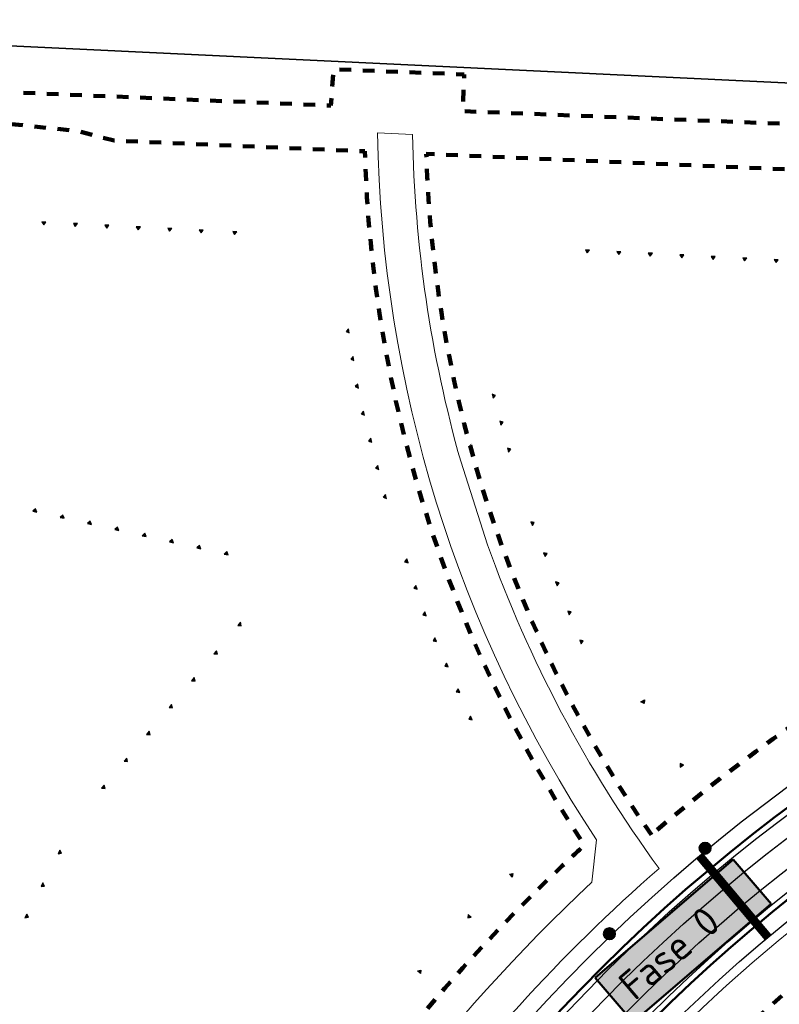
# Model space of a CAD drawing. Extents: x 168028 to 170416, y 448671 to 449636.
# Tile 21 of 32: x 168404 to 168534, y 449428 to 449597. Entities that reach past the tile are written whole.
import ezdxf
from ezdxf.lldxf.tags import DXFTag

# ---------------------------------------------------------------- set-up
doc = ezdxf.new("R2010")
doc.units = 0
doc.linetypes.add('XX-FASEGRENS', pattern=[4, 2, -2])
doc.layers.get('0').update_dxf_attribs({"lineweight": 0})
for name, color, linetype, lineweight, true_color in [('B-OI-RI-DRUK-G', 6, 'RI-PERS', 18, 0xff00ff), ('N-GV-GR-BOOM_KNELPUNT-G', 7, 'Continuous', 35, 0xff8000), ('N-OI-KL-ZINKER-G', 7, 'Continuous', 35, 0xffca80), ('RD_ROUTE', 6, 'RI-PERS', 35, 0xff00ff), ('X-XX-AL-FASEGRENS-G', 7, 'XX-FASEGRENS', 100, 0x0d33f2)]:
    doc.layers.add(name, color=color, linetype=linetype, lineweight=lineweight, true_color=true_color)
for name, color, linetype, lineweight in [('N-CO-GC-DAMWAND-G', 60, 'OB-BESCHOEIING', 50), ('N-RO-OG-TOPOGRAFIE_BEBOUWING_ENTREE-S', 7, 'Continuous', 25), ('N-WA-GW-GRONDWERKLIJN-G', 90, 'Continuous', 25), ('N-WE-VH-KANTVERHARDING-G', 210, 'Continuous', 18), ('X-XX-AL-FASE-T50', 130, 'Continuous', 50)]:
    doc.layers.add(name, color=color, linetype=linetype, lineweight=lineweight)
doc.styles.add('NLCS-ISO-ANNOTATIEF-T50', font='NLCS-ISO.ttf', dxfattribs={"height": 5})
doc.styles.get("Standard").update_dxf_attribs({"font": 'iso.shx'})
doc.linetypes.add('OB-BESCHOEIING', pattern='A,30,-5,[1,NLCS.SHX,S=1,R=0,X=0,Y=0],-5', length=40)
tags = doc.linetypes.add('RI-PERS', pattern='A,7,-2,["P",Standard,S=1.8,R=0,X=-0.5,Y=-0.9],-2,7,-2,[102,NLCS.SHX,S=1,R=180,X=0,Y=0],-2', length=22).pattern_tags.tags
tags[6] = DXFTag(74, 10)

# ---------------------------------------------------------------- blocks, each defined once
blk = doc.blocks.new('*U194')
blk.add_hatch(color=256).paths.add_polyline_path([(-0.5, -2.65), (-0.5, -3.35), (0, -3)])
blk.add_lwpolyline([(-0.5, -2.65), (-0.5, -3.35), (0, -3)], close=True)
blk = doc.blocks.new('*U192')
blk.add_hatch(color=256).paths.add_polyline_path([(-0.5, 2.65), (-0.5, 3.35), (0, 3)])
blk.add_lwpolyline([(-0.5, 2.65), (-0.5, 3.35), (0, 3)], close=True)
blk = doc.blocks.new('B-RIOLERING_AANGELEVERD GEMEENTE')
at = {"layer": 'RD_ROUTE', "flags": 128}
blk.add_lwpolyline([(168631.746, 449568.674), (168628.826, 449569.027), (168614.046, 449582.325), (168308.932, 449596.882)], dxfattribs=at)

msp = doc.modelspace()

# ---------------------------------------------------------------- hatches: boundary and pattern name
at = {"layer": 'N-GV-GR-BOOM_KNELPUNT-G'}
h = msp.add_hatch(color=256, dxfattribs=at)
h.dxf.hatch_style = 1
edge = h.paths.add_edge_path()
edge.add_arc((168521.458, 449454.962), 1, 0, 360)
h = msp.add_hatch(color=256, dxfattribs=at)
h.dxf.hatch_style = 1
edge = h.paths.add_edge_path()
edge.add_arc((168505.056, 449440.305), 1, 0, 360)

# ---------------------------------------------------------------- linework, layer by layer
at = {"layer": 'N-CO-GC-DAMWAND-G', "flags": 128}
for points in [[(168442.174, 449344.807, -0.2758719), (168688.366, 449519.308)], [(168453.655, 449339.862, -0.2741391), (168687.648, 449506.708)]]:
    msp.add_lwpolyline(points, format="xyb", dxfattribs=at)
at = {"layer": 'N-GV-GR-BOOM_KNELPUNT-G'}
for centre in [(168521.458, 449454.962), (168505.056, 449440.305)]:
    msp.add_circle(centre, 1, dxfattribs=at)
at = {"layer": 'N-OI-KL-ZINKER-G', "const_width": 1.5, "flags": 128}
msp.add_lwpolyline([(168520.498, 449453.64), (168532.213, 449439.712)], dxfattribs=at)
at = {"layer": 'N-WA-GW-GRONDWERKLIJN-G', "flags": 128}
for points in [[(168438.723, 449344.028, -0.2800346), (168690.623, 449522.333)], [(168443.666, 449345.7, -0.2731449), (168686.894, 449518.185)], [(168447.751, 449347.082, -0.2673216), (168683.803, 449514.745, -0.2673216)], [(168451.6, 449345.4, -0.2666667), (168683.584, 449510.505, -0.2666667)], [(168453.312, 449341.549, -0.271589), (168686.288, 449507.594)], [(168455.424, 449336.794, -0.2778285), (168689.616, 449504.009)]]:
    msp.add_lwpolyline(points, format="xyb", dxfattribs=at)
at = {"layer": 'N-WE-VH-KANTVERHARDING-G', "flags": 128}
for points in [[(168408.689, 449180.821, -0.0824661), (168410.355, 449281.072, -0.0202213), (168415.793, 449305.21, -0.0549578), (168440.162, 449367.697, -0.0841572), (168502.034, 449449.157), (168502.86, 449456.379, -0.1436212), (168465.315, 449577.505)], [(168471.321, 449577.232, 0.064803), (168479.576, 449521.231), (168484.151, 449506.949, 0.0719111), (168513.562, 449451.513, 0.1121149), (168435.535, 449343.956), (168438.418, 449337.381), (168450.012, 449333.165), (168456.636, 449336.07, -0.1078754), (168523.697, 449430.104, -0.1131659), (168631.166, 449491.426, -0.0407364), (168637.141, 449423.792), (168636.746, 449422.873, -0.0529784), (168627.83, 449335.209, 0.0550023), (168567.963, 449324.863, 0.0117086), (168555.589, 449320.975, -0.1011871), (168446.279, 449307.11)]]:
    msp.add_lwpolyline(points, format="xyb", dxfattribs=at)
msp.add_lwpolyline([(168465.315, 449577.505), (168471.321, 449577.232)], dxfattribs=at)
at = {"layer": 'X-XX-AL-FASEGRENS-G', "flags": 128}
msp.add_lwpolyline([(168305.364, 448776.657, -0.0264161), (168313.862, 448832.674, 0.4993136), (168313.861, 448832.675, 0.0168903), (168287.5, 448829.711, 0.0020711), (168287.919, 448826.297), (168270.411, 448825.335), (168270.082, 448831.326), (168281.205, 448831.937, -0.0064762), (168280.136, 448842.795, -0.1019899), (168450.928, 448834.955, 0.0537532), (168462.076, 448920.461, 0.0112173), (168462.072, 448938.505, 0.0492565), (168452.526, 449016.978, 0.0127235), (168447.562, 449036.834, 0.0303567), (168423.45, 449106.983, -0.0612254), (168403.214, 449180.248, -0.2437818), (168496.415, 449451.414, -0.0059834), (168500.732, 449455.432, 0.0265293), (168500.305, 449456.165, -0.1387697), (168463.14, 449574.342), (168420.204, 449576.187), (168413.795, 449577.83), (168374.35, 449581.95), (168348.51, 449582.95), (168319.591, 449584.069), (168301.202, 449583.856), (168287.552, 449585.915), (168286.307, 449586.028), (168280.429, 449586.265), (168280.749, 449589.77), (168324.681, 449587.644), (168348.661, 449586.667), (168363.649, 449586.056), (168378.637, 449585.445), (168457.334, 449582.176), (168457.766, 449588.387), (168480.158, 449587.509), (168479.911, 449581.212), (168607.31, 449576.22), (168607.444, 449581.185), (168625.545, 449580.352), (168625.315, 449575.356), (168695.816, 449572.111), (168695.724, 449568.535), (168695.392, 449562.606), (168676.568, 449227.174), (168665.298, 449021.674), (168664.252, 449001.887), (168664.291, 448984.781), (168666.159, 448951.552), (168669.931, 448931.076), (168675.698, 448910.662), (168681.684, 448894.271), (168689.941, 448876.057), (168714.338, 448831.102), (168728.219, 448787.516), (168732.245, 448760.066), (168733.122, 448750.601), (168732.786, 448737.253), (168735.071, 448735.844), (168735.236, 448735.313), (168741.261, 448731.852), (168741.393, 448731.251), (168741.621, 448730.568), (168742.04, 448729.789), (168742.674, 448728.888), (168743.139, 448728.417), (168742.832, 448720.298), (168742.01, 448719.285), (168741.155, 448717.73), (168740.509, 448692.888), (168734.966, 448692.888), (168735.224, 448710.412), (168735.244, 448716.122, 0.2163546), (168733.852, 448719.389, 0.0651182), (168728.265, 448723.309), (168726.927, 448729.38), (168724.68, 448732.931), (168482.729, 448758.18), (168480.703, 448738.631), (168470.223, 448739.411), (168470.461, 448744.858), (168471.703, 448759.33), (168319.48, 448775.144), (168316.971, 448750.602), (168311.005, 448751.129), (168313.561, 448775.775)], format="xyb", close=True, dxfattribs=at)
for points in [[(168512.237, 449457.251, -0.1444635), (168473.654, 449573.89), (168607.359, 449568.145), (168692.982, 449563.88), (168691.11, 449530.485)], [(168691.11, 449530.485, 0.0496367), (168631.485, 449520.518), (168633.291, 449555.439), (168628.747, 449555.674), (168628.062, 449542.432), (168614.006, 449543.159), (168610.442, 449542.064, -0.0162946), (168617.497, 449516.364, 0.0998663), (168512.237, 449457.251)], [(168485.017, 449057.468, 0.0280138), (168462.731, 449121.389, -0.5128273), (168691.594, 449494.932, -0.5128273)]]:
    msp.add_lwpolyline(points, format="xyb", dxfattribs=at)

# ---------------------------------------------------------------- block references
at = {"layer": 'B-OI-RI-DRUK-G'}
msp.add_blockref('B-RIOLERING_AANGELEVERD GEMEENTE', (0, 0), dxfattribs=at)
at = {"layer": 'N-RO-OG-TOPOGRAFIE_BEBOUWING_ENTREE-S'}
for name, p, rotation in [('*U194', (168411.112, 449561.59), 267.0470765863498), ('*U194', (168416.505, 449561.312), 267.0470765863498), ('*U194', (168421.898, 449561.033), 267.0470765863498), ('*U194', (168427.291, 449560.755), 267.0470765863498), ('*U194', (168432.684, 449560.477), 267.0470765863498), ('*U194', (168438.076, 449560.199), 267.0470765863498), ('*U194', (168443.819, 449559.904), 267.0470765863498), ('*U194', (168504.253, 449556.786), 267.0470765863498), ('*U194', (168509.646, 449556.508), 267.0470765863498), ('*U194', (168515.039, 449556.23), 267.0470765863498), ('*U194', (168520.432, 449555.952), 267.0470765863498), ('*U194', (168525.824, 449555.674), 267.0470765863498), ('*U194', (168531.217, 449555.396), 267.0470765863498), ('*U194', (168536.61, 449555.117), 267.0470765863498), ('*U194', (168460.418, 449540.535), 189.5011184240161), ('*U194', (168461.21, 449535.801), 189.5011184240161), ('*U194', (168462.003, 449531.067), 189.5011184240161), ('*U194', (168484.711, 449535.414), 15.93513661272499), ('*U194', (168463.285, 449526.449), 194.8531805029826), ('*U194', (168486.029, 449530.798), 15.93513661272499), ('*U194', (168464.516, 449521.81), 194.8531805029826), ('*U194', (168487.346, 449526.182), 15.93513661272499), ('*U194', (168465.746, 449517.17), 194.8531805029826), ('*U194', (168467.066, 449512.192), 194.8531805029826), ('*U194', (168403.762, 449513.736), 77.42650866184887), ('*U194', (168408.447, 449512.691), 77.42650866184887), ('*U194', (168413.132, 449511.647), 77.42650866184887), ('*U194', (168417.817, 449510.602), 77.42650866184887), ('*U194', (168491.027, 449513.512), 22.46172140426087), ('*U194', (168422.502, 449509.557), 77.42650866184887), ('*U194', (168427.187, 449508.512), 77.42650866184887), ('*U194', (168431.872, 449507.467), 77.42650866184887), ('*U194', (168436.557, 449506.422), 77.42650866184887), ('*U194', (168493.224, 449508.199), 22.46172140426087), ('*U194', (168470.925, 449501.184), 198.9205576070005), ('*U194', (168472.482, 449496.643), 198.9205576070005), ('*U194', (168495.287, 449503.208), 22.46172140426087), ('*U194', (168474.038, 449492.102), 198.9205576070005), ('*U194', (168497.35, 449498.218), 22.46172140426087), ('*U194', (168443.896, 449495.368), 320.0572092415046), ('*U194', (168476.076, 449487.765), 204.4676680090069), ('*U194', (168499.414, 449493.228), 22.46172140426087), ('*U194', (168439.819, 449490.499), 320.0572092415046), ('*U194', (168478.064, 449483.396), 204.4676680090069), ('*U194', (168435.967, 449485.899), 320.0572092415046), ('*U194', (168480.052, 449479.027), 204.467668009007), ('*U194', (168432.115, 449481.299), 320.0572092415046), ('*U192', (168508.448, 449478.213), 301.0220037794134), ('*U194', (168482.185, 449474.339), 204.4676680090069), ('*U194', (168428.263, 449476.699), 320.0572092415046), ('*U194', (168424.411, 449472.098), 320.0572092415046), ('*U194', (168514.632, 449467.93), 121.0220037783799), ('*U194', (168420.559, 449467.498), 320.0572092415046), ('*U194', (168412.556, 449456.763), 332.5434866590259), ('*U192', (168490.61, 449448.46), 44.46880926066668), ('*U194', (168409.628, 449451.128), 332.5434866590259), ('*U194', (168406.862, 449445.804), 332.5434866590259), ('*U194', (168483.007, 449441.014), 228.0692362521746), ('*U192', (168474.989, 449432.087), 48.06923625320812)]:
    msp.add_blockref(name, p, dxfattribs=dict(at, rotation=rotation))

# ---------------------------------------------------------------- texts
at = {"layer": 'X-XX-AL-FASE-T50', "insert": (168506.141, 449432.463), "char_height": 5, "width": 26.16213, "attachment_point": 1, "rotation": 40.57358, "style": 'NLCS-ISO-ANNOTATIEF-T50', "bg_fill": 17, "box_fill_scale": 1.5, "bg_fill_color": 256, "bg_fill_true_color": 16751001, "bg_fill_transparency": 0}
msp.add_mtext('Fase 0', dxfattribs=at)

doc.saveas('drawing.dxf')
